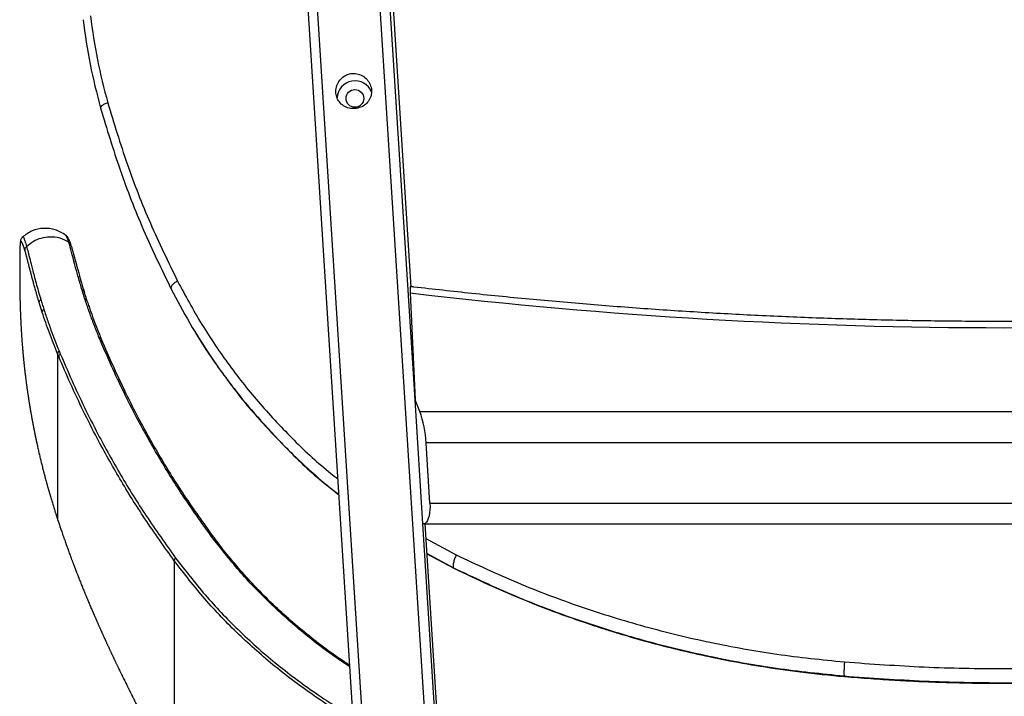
# Paper-space layout '_Bottom' of a CAD drawing. Header units: millimetres. Extents: x -275 to 275, y -308 to 307.
# Tile 2 of 5: x -275 to 0, y -132 to 57. Entities that reach past the tile are written whole.
import ezdxf

# ---------------------------------------------------------------- set-up
doc = ezdxf.new("R2010")
doc.units = ezdxf.units.MM

psp = doc.layouts.new('_Bottom')

# ---------------------------------------------------------------- linework, layer by layer
at = {"color": 7, "linetype": 'Continuous', "lineweight": 25}
for p, q in [((-185.47, 228.93), (-154.61, -256.7)), ((-164.88, -49.14), (-182.63, 230.08)), ((-205.58, 228.55), (-174.49, -260.56)), ((-171.9, -258.83), (-202.83, 227.77)), ((-181.43, 224.23), (-166.06, -17.64)), ((-274.67, -3.7), (-274.65, -3.68)), ((-262.59, -3.17), (-262.67, -3.18)), ((-166.21, -19.26), (-164.88, -49.16)), ((-252.86, -32.71), (-253.23, -31.82)), ((-264.49, -35.44), (-264.13, -36.29)), ((-264.88, -36.32), (-264.88, -82.66)), ((-264.53, -37.17), (-264.88, -36.32)), ((-162.68, -83.87), (-164.88, -49.16)), ((-163.54, -52.45), (-164.88, -49.16)), ((-209, -53.96), (-208.5, -54.56)), ((-163.54, -52.45), (163.54, -52.45)), ((-160.72, -78.06), (-161.79, -61.17)), ((161.79, -61.17), (-161.79, -61.17)), ((-160.72, -78.06), (160.72, -78.06)), ((-151.63, -257.71), (-162.68, -83.87)), ((-162.45, -83.92), (162.45, -83.92)), ((-162.15, -83.92), (-151.23, -255.84)), ((-161.9, -87.95), (-153.34, -92.6)), ((-161.63, -92.11), (-154.08, -96.22)), ((-161.62, -92.26), (-153.86, -96.39)), ((-232.23, -94.25), (-232.23, -154.16)), ((-154.08, -96.22), (-153.84, -96.35)), ((-44.81, -126.47), (-44.73, -126.6))]:
    psp.add_line(p, q, dxfattribs=at)
at = {"color": 7, "linetype": 'Continuous', "lineweight": 25, "flags": 128}
for points in [[(-252.21, -33.25), (-252.23, -33.15), (-252.24, -33.13)], [(-160.72, -78.06), (-160.69, -78.99), (-160.72, -79.92), (-160.82, -80.81), (-160.97, -81.64), (-161.17, -82.37), (-161.42, -82.98), (-161.71, -83.45), (-162.02, -83.76), (-162.34, -83.91), (-162.68, -83.87)]]:
    psp.add_lwpolyline(points, dxfattribs=at)
at = {"color": 7, "linetype": 'Continuous', "lineweight": 25}
psp.add_circle((-181.71, 35.19), 2.48, dxfattribs=at)
for centre, radius, start, end in [((-181.67, 35.1), 5.01, 22.0131, 177.4708), ((0, 1396), 1424.99, 263.30168, 276.69832), ((-261.54, -21.46), 7.58, 197.8275, 197.8553), ((-253.33, -32.62), 0.809, 27.0005, 82.6858), ((-252.95, -33.5), 0.802, 27.4534, 83.1595), ((-263.85, -36.26), 1.03, 127.7155, 183.5723), ((-263.5, -37.1), 1.03, 127.6849, 183.4713), ((-190.57, -62.43), 28.81, 2.4921, 20.2527), ((-221.75, -87.83), 0.54, 49.0838, 106.483), ((-231.12, -94.28), 1.12, 132.0372, 178.5745)]:
    psp.add_arc(centre, radius, start, end, dxfattribs=at)
for points, knots in [([(-255.7, 58.28), (-255.13, 54.18), (-254, 45.97), (-251.91, 37.97), (-250.86, 33.97)], [0, 0, 0, 0, 0.499949, 1, 1, 1, 1]), ([(-257.77, 57.22), (-257.2, 53.04), (-256.05, 44.68), (-253.93, 36.53), (-252.87, 32.46)], [0, 0, 0, 0, 0.49997, 1, 1, 1, 1]), ([(-181.31, 32.38), (-180.77, 32.52), (-179.7, 32.78), (-178.36, 33.75), (-177.4, 35.08), (-176.96, 36.68), (-177.1, 38.33), (-177.75, 39.84), (-178.85, 41.11), (-180.34, 41.97), (-182.03, 42.28), (-183.67, 42), (-185.11, 41.2), (-186.26, 39.96), (-186.96, 38.39), (-187.11, 36.7), (-186.72, 35.14), (-185.86, 33.82), (-184.58, 32.84), (-182.98, 32.28), (-181.86, 32.35), (-181.31, 32.38)], [0, 0, 0, 0, 0.052198, 0.10432, 0.1583, 0.212958, 0.264888, 0.315041, 0.367032, 0.421637, 0.475697, 0.527045, 0.577643, 0.630299, 0.685087, 0.738662, 0.789296, 0.839973, 0.893433, 0.948266, 1, 1, 1, 1]), ([(-250.87, 33.98), (-251.04, 33.92), (-251.41, 33.8), (-251.9, 33.57), (-252.31, 33.32), (-252.73, 32.95), (-252.93, 32.65), (-252.84, 32.49), (-252.83, 32.46)], [0, 0, 0, 0, 0.101119, 0.218413, 0.359241, 0.525738, 0.915104, 1, 1, 1, 1]), ([(-250.86, 33.97), (-249.12, 28.25), (-245.66, 16.84), (-239.13, 0.16), (-233.94, -10.55), (-231.34, -15.94)], [0, 0, 0, 0, 0.333867, 0.66547, 1, 1, 1, 1]), ([(-252.86, 32.45), (-251.12, 26.68), (-247.62, 15.12), (-241.05, -1.75), (-235.81, -12.59), (-233.2, -18.02)], [0, 0, 0, 0, 0.33332, 0.666708, 1, 1, 1, 1]), ([(-262.63, -3.08), (-263.58, -2.51), (-265.47, -1.37), (-268.8, -1.02), (-272.08, -1.68), (-273.86, -2.98), (-274.74, -3.63)], [0, 0, 0, 0, 0.24979, 0.500724, 0.750853, 1, 1, 1, 1]), ([(-275.34, -5.24), (-275.34, -5.24), (-275.34, -5.28), (-275.35, -5.35), (-275.36, -5.46), (-275.37, -5.55), (-275.38, -5.68), (-275.39, -5.81), (-275.4, -5.95), (-275.41, -6.11), (-275.42, -6.24), (-275.43, -6.37), (-275.43, -6.51), (-275.44, -6.66), (-275.44, -6.81), (-275.45, -6.93), (-275.45, -7.09), (-275.45, -7.26), (-275.46, -7.44), (-275.46, -7.62), (-275.47, -7.8), (-275.47, -8.04), (-275.47, -8.29), (-275.48, -8.55), (-275.48, -8.82), (-275.48, -9.04), (-275.48, -9.27), (-275.49, -9.5), (-275.49, -9.74), (-275.49, -9.98), (-275.49, -10.23), (-275.49, -10.49), (-275.49, -10.75), (-275.49, -10.95), (-275.49, -11.22), (-275.5, -11.5), (-275.5, -11.78), (-275.5, -11.99), (-275.5, -12.21), (-275.5, -12.51), (-275.5, -12.82), (-275.5, -13.1), (-275.5, -13.3), (-275.5, -13.59), (-275.5, -13.94), (-275.5, -14.41), (-275.5, -14.92), (-275.49, -15.47), (-275.49, -15.96), (-275.49, -16.36), (-275.48, -16.91), (-275.48, -17.52), (-275.47, -18.18), (-275.46, -18.57), (-275.46, -18.97), (-275.45, -19.61), (-275.44, -20.26), (-275.43, -20.71)], [0, 0, 0, 0, 0.002606, 0.02994, 0.043606, 0.070939, 0.084605, 0.111936, 0.139267, 0.152932, 0.180261, 0.193926, 0.20759, 0.234918, 0.248582, 0.262245, 0.275909, 0.303235, 0.316898, 0.330561, 0.357886, 0.371549, 0.398874, 0.426198, 0.43986, 0.467183, 0.480845, 0.494506, 0.521829, 0.53549, 0.549151, 0.576473, 0.590134, 0.603795, 0.617456, 0.644777, 0.658438, 0.672099, 0.685759, 0.69942, 0.726741, 0.740402, 0.747232, 0.760893, 0.788216, 0.801877, 0.829205, 0.856539, 0.870204, 0.883871, 0.89754, 0.924903, 0.938581, 0.952262, 0.955682, 0.969368, 1, 1, 1, 1]), ([(-274.01, -7.45), (-274.02, -7.42), (-274.06, -7.28), (-274.11, -7.1), (-274.17, -6.92), (-274.23, -6.75), (-274.29, -6.55), (-274.36, -6.38), (-274.4, -6.24), (-274.44, -6.15), (-274.49, -6.03), (-274.53, -5.91), (-274.58, -5.77), (-274.63, -5.66), (-274.67, -5.54), (-274.71, -5.44), (-274.76, -5.34), (-274.8, -5.24), (-274.84, -5.15), (-274.88, -5.07), (-274.92, -5), (-274.96, -4.94), (-274.98, -4.9), (-275.01, -4.86), (-275.04, -4.83), (-275.06, -4.81), (-275.08, -4.79), (-275.1, -4.78), (-275.12, -4.77), (-275.14, -4.77), (-275.16, -4.77), (-275.18, -4.78), (-275.2, -4.8), (-275.22, -4.82), (-275.24, -4.85), (-275.26, -4.9), (-275.28, -4.96), (-275.3, -5.02), (-275.31, -5.08), (-275.32, -5.15), (-275.33, -5.21), (-275.34, -5.24)], [0, 0, 0, 0, 0.008888, 0.044442, 0.062214, 0.079985, 0.115525, 0.151061, 0.168827, 0.186593, 0.204358, 0.239888, 0.257652, 0.293179, 0.310942, 0.346467, 0.364229, 0.399751, 0.435271, 0.45303, 0.488548, 0.524064, 0.541821, 0.559578, 0.59509, 0.612846, 0.630601, 0.648356, 0.683866, 0.701619, 0.719373, 0.754879, 0.772632, 0.808136, 0.825887, 0.861389, 0.89689, 0.914639, 0.950138, 0.967887, 1, 1, 1, 1]), ([(-274.72, -3.63), (-274.74, -3.64), (-274.92, -3.77), (-275.04, -4.03), (-275.2, -4.35), (-275.27, -4.65), (-275.3, -4.85), (-275.32, -4.96)], [0, 0, 0, 0, 0.022431, 0.189769, 0.395584, 0.68567, 1, 1, 1, 1]), ([(-274.65, -3.68), (-274.63, -3.64), (-274.56, -3.51), (-274.36, -3.87), (-274.07, -4.53), (-273.73, -5.67), (-273.56, -6.24)], [0, 0, 0, 0, 0.158999, 0.439548, 0.720152, 1, 1, 1, 1]), ([(-273.56, -6.24), (-272.95, -5.73), (-271.73, -4.7), (-269.48, -3.79), (-266.95, -3.41), (-264.23, -3.7), (-262.57, -4.58), (-261.75, -5.01)], [0, 0, 0, 0, 0.186296, 0.372087, 0.560061, 0.780013, 1, 1, 1, 1]), ([(-261.75, -5.01), (-261.75, -5.01), (-261.84, -4.71), (-262, -4.24), (-262.26, -3.65), (-262.48, -3.11), (-262.56, -3.16), (-262.59, -3.17)], [0, 0, 0, 0, 0.000003, 0.210379, 0.420927, 0.844391, 1, 1, 1, 1]), ([(-261.15, -5.79), (-261.21, -5.61), (-261.37, -5.13), (-261.6, -4.6), (-261.81, -4.12), (-262.1, -3.64), (-262.31, -3.26), (-262.54, -3.11), (-262.54, -3.11)], [0, 0, 0, 0, 0.116601, 0.319907, 0.52895, 0.826002, 0.99987, 1, 1, 1, 1]), ([(-258.02, -18.5), (-258.21, -17.88), (-258.76, -16.03), (-259.56, -13.18), (-260.46, -9.84), (-261.21, -6.94), (-261.59, -5.52), (-261.75, -5.01), (-261.75, -5.01)], [0, 0, 0, 0, 0.093047, 0.280682, 0.468247, 0.734098, 0.999998, 1, 1, 1, 1]), ([(-261.09, -6.07), (-261.11, -5.97), (-261.15, -5.75), (-261.29, -5.46), (-261.49, -5.21), (-261.66, -5.08), (-261.75, -5.01)], [0, 0, 0, 0, 0.25, 0.5, 0.75, 1, 1, 1, 1]), ([(-274.01, -7.45), (-274.01, -7.34), (-274.02, -7.12), (-273.94, -6.79), (-273.79, -6.49), (-273.64, -6.33), (-273.56, -6.24)], [0, 0, 0, 0, 0.25, 0.5, 0.75, 1, 1, 1, 1]), ([(-270.03, -21.98), (-270.05, -21.92), (-270.14, -21.63), (-270.26, -21.22), (-270.43, -20.65), (-270.59, -20.08), (-270.76, -19.52), (-270.88, -19.08), (-271.01, -18.64), (-271.16, -18.1), (-271.34, -17.46), (-271.51, -16.85), (-271.68, -16.24), (-271.84, -15.66), (-271.99, -15.09), (-272.12, -14.62), (-272.21, -14.26), (-272.28, -13.99), (-272.35, -13.73), (-272.45, -13.38), (-272.56, -12.96), (-272.68, -12.47), (-272.81, -11.99), (-272.91, -11.61), (-273, -11.25), (-273.08, -10.96), (-273.15, -10.68), (-273.22, -10.41), (-273.29, -10.15), (-273.35, -9.9), (-273.4, -9.71), (-273.46, -9.47), (-273.52, -9.23), (-273.58, -9.01), (-273.64, -8.79), (-273.71, -8.53), (-273.79, -8.23), (-273.86, -7.96), (-273.94, -7.69), (-273.98, -7.53), (-274.01, -7.45)], [0, 0, 0, 0, 0.0084419, 0.04199, 0.0587634, 0.0923091, 0.1258525, 0.1426226, 0.1593917, 0.1929281, 0.2264599, 0.259987, 0.2935091, 0.3270263, 0.3605388, 0.3940466, 0.4107981, 0.4275484, 0.4442974, 0.4610453, 0.4945385, 0.5280267, 0.5615097, 0.5949876, 0.6117239, 0.645194, 0.6619264, 0.6786575, 0.7121173, 0.7288448, 0.745571, 0.762296, 0.7957437, 0.8124651, 0.8291854, 0.8626235, 0.8960567, 0.9294849, 0.9629082, 1, 1, 1, 1]), ([(-273.56, -6.24), (-273.43, -6.72), (-273.18, -7.68), (-272.63, -9.88), (-271.91, -12.74), (-271.11, -15.76), (-270.3, -18.7), (-269.84, -20.26), (-269.61, -21.05)], [0, 0, 0, 0, 0.185461, 0.371529, 0.557001, 0.776546, 0.888085, 1, 1, 1, 1]), ([(-261.09, -6.07), (-261.09, -6.07), (-261.09, -6.08), (-261.08, -6.1), (-261.05, -6.2), (-260.99, -6.39), (-260.91, -6.66), (-260.84, -6.9), (-260.78, -7.11), (-260.73, -7.27), (-260.69, -7.44), (-260.62, -7.68), (-260.54, -7.99), (-260.45, -8.31), (-260.37, -8.59), (-260.31, -8.8), (-260.25, -9.02), (-260.19, -9.25), (-260.11, -9.56), (-260, -9.96), (-259.89, -10.38), (-259.77, -10.81), (-259.65, -11.26), (-259.49, -11.82), (-259.36, -12.31), (-259.17, -13.01), (-258.81, -14.29), (-258.2, -16.44), (-257.65, -18.28), (-257.37, -19.19)], [0, 0, 0, 0, 0.000626, 0.003129, 0.013143, 0.053197, 0.093244, 0.133285, 0.153301, 0.173316, 0.193329, 0.213341, 0.25336, 0.293372, 0.313373, 0.333373, 0.353372, 0.373368, 0.393362, 0.433347, 0.473325, 0.49331, 0.533276, 0.573235, 0.613186, 0.633158, 0.71305, 0.856458, 1, 1, 1, 1]), ([(-231.34, -15.93), (-231.5, -16.02), (-231.85, -16.22), (-232.3, -16.54), (-232.68, -16.88), (-233.09, -17.37), (-233.29, -17.89), (-233.13, -18.16), (-233.04, -18.3)], [0, 0, 0, 0, 0.076683, 0.16564, 0.272452, 0.39874, 0.694089, 1, 1, 1, 1]), ([(-231.34, -15.94), (-229.14, -20.02), (-224.76, -28.15), (-216.96, -39.62), (-208.36, -50.48), (-198.8, -60.55), (-191.48, -67.48), (-187.15, -70.78), (-186.52, -71.26)], [0, 0, 0, 0, 0.193847, 0.386511, 0.579921, 0.773333, 0.966847, 1, 1, 1, 1]), ([(-258.02, -18.5), (-258.02, -18.5), (-258.02, -18.5), (-258.02, -18.5), (-258.02, -18.5), (-258.02, -18.5), (-258.02, -18.5)], [0, 0, 0, 0, 0.308453, 0.496343, 0.593653, 1, 1, 1, 1]), ([(-257.24, -21), (-257.37, -20.58), (-257.64, -19.74), (-257.9, -18.91), (-258.02, -18.5)], [0, 0, 0, 0, 0.499945, 1, 1, 1, 1]), ([(-257.37, -19.19), (-257.39, -19.12), (-257.42, -18.96), (-257.57, -18.77), (-257.76, -18.6), (-257.94, -18.53), (-258.02, -18.5)], [0, 0, 0, 0, 0.249402, 0.499603, 0.748837, 1, 1, 1, 1]), ([(-257.37, -19.19), (-257.39, -19.12), (-257.42, -18.96), (-257.57, -18.77), (-257.76, -18.6), (-257.94, -18.53), (-258.02, -18.5)], [0, 0, 0, 0, 0.2494025, 0.4996028, 0.7488373, 1, 1, 1, 1]), ([(-256.61, -21.55), (-256.66, -21.38), (-256.94, -20.55), (-257.19, -19.73), (-257.39, -19.09)], [0, 0, 0, 0, 0.208662, 1, 1, 1, 1]), ([(-233.2, -18.02), (-231.47, -21.28), (-228.03, -27.8), (-222.09, -37.13), (-215.81, -45.92), (-211.21, -51.35), (-209, -53.96)], [0, 0, 0, 0, 0.254497, 0.508754, 0.763563, 1, 1, 1, 1]), ([(-166.24, -17.52), (-166.25, -17.56), (-166.27, -17.65), (-166.25, -18.45), (-166.22, -19.11), (-166.21, -19.26)], [0, 0, 0, 0, 0.395802, 0.854668, 1, 1, 1, 1]), ([(166.23, -17.48), (163.97, -17.74), (156.02, -18.68), (142.35, -20.13), (125.21, -21.76), (108.07, -23.17), (90.93, -24.38), (73.78, -25.37), (56.63, -26.16), (39.49, -26.74), (22.34, -27.12), (5.19, -27.28), (-11.96, -27.24), (-29.11, -27), (-46.25, -26.54), (-63.39, -25.88), (-80.52, -25.01), (-97.65, -23.93), (-114.77, -22.64), (-131.89, -21.15), (-148.7, -19.47), (-160.14, -18.2), (-165.88, -17.52), (-166.23, -17.48)], [0, 0, 0, 0, 0.020594, 0.07252, 0.124314, 0.175992, 0.227569, 0.27906, 0.330481, 0.381848, 0.433177, 0.484482, 0.53578, 0.587085, 0.638409, 0.689767, 0.741176, 0.792649, 0.844205, 0.895856, 0.94762, 0.996818, 1, 1, 1, 1]), ([(-275.43, -20.71), (-275.43, -20.73), (-275.42, -20.8), (-275.42, -20.96), (-275.41, -21.28), (-275.4, -21.74), (-275.39, -22.21), (-275.38, -22.6), (-275.37, -22.89), (-275.36, -23.19), (-275.35, -23.48), (-275.34, -23.78), (-275.33, -24.08), (-275.32, -24.39), (-275.31, -24.69), (-275.3, -25), (-275.29, -25.31), (-275.27, -25.62), (-275.26, -25.93), (-275.25, -26.25), (-275.23, -26.56), (-275.22, -26.88), (-275.2, -27.19), (-275.19, -27.51), (-275.17, -27.83), (-275.15, -28.15), (-275.14, -28.47), (-275.12, -28.79), (-275.1, -29.11), (-275.08, -29.43), (-275.06, -29.86), (-275.03, -30.29), (-275, -30.72), (-274.98, -31.05), (-274.96, -31.37), (-274.94, -31.7), (-274.92, -32.02), (-274.89, -32.35), (-274.87, -32.67), (-274.85, -32.94), (-274.83, -33.22), (-274.81, -33.49), (-274.79, -33.76), (-274.76, -34.03), (-274.75, -34.25), (-274.72, -34.52), (-274.7, -34.79), (-274.68, -35.06), (-274.66, -35.28), (-274.65, -35.44), (-274.63, -35.66), (-274.61, -35.83), (-274.6, -35.98), (-274.59, -36.12), (-274.57, -36.31), (-274.55, -36.53), (-274.53, -36.74), (-274.51, -36.96), (-274.49, -37.18), (-274.47, -37.34), (-274.45, -37.56), (-274.43, -37.78), (-274.41, -38), (-274.39, -38.21), (-274.36, -38.43), (-274.34, -38.65), (-274.32, -38.87), (-274.3, -39.08), (-274.27, -39.35), (-274.24, -39.57), (-274.22, -39.84), (-274.19, -40.12), (-274.15, -40.44), (-274.12, -40.71), (-274.09, -40.98), (-274.06, -41.26), (-274.02, -41.58), (-273.99, -41.85), (-273.95, -42.12), (-273.92, -42.4), (-273.88, -42.72), (-273.84, -43.05), (-273.79, -43.48), (-273.73, -43.91), (-273.67, -44.35), (-273.63, -44.67), (-273.59, -45), (-273.53, -45.43), (-273.47, -45.86), (-273.41, -46.29), (-273.36, -46.62), (-273.31, -46.94), (-273.27, -47.26), (-273.22, -47.59), (-273.15, -48.02), (-273.09, -48.45), (-273.02, -48.88), (-272.97, -49.2), (-272.92, -49.53), (-272.87, -49.85), (-272.82, -50.17), (-272.77, -50.5), (-272.71, -50.82), (-272.67, -51.09), (-272.62, -51.36), (-272.59, -51.57), (-272.54, -51.84), (-272.51, -52.06), (-272.46, -52.32), (-272.42, -52.54), (-272.38, -52.81), (-272.34, -53.02), (-272.3, -53.24), (-272.26, -53.45), (-272.22, -53.67), (-272.18, -53.93), (-272.13, -54.2), (-272.08, -54.47), (-272.03, -54.74), (-271.98, -55.01), (-271.92, -55.33), (-271.86, -55.65), (-271.81, -55.92), (-271.76, -56.19), (-271.71, -56.45), (-271.66, -56.72), (-271.61, -56.94), (-271.57, -57.15), (-271.53, -57.36), (-271.49, -57.58), (-271.46, -57.74), (-271.41, -57.95), (-271.37, -58.16), (-271.33, -58.38), (-271.29, -58.54), (-271.26, -58.7), (-271.23, -58.86), (-271.19, -59.07), (-271.14, -59.29), (-271.1, -59.5), (-271.06, -59.66), (-271.03, -59.82), (-271, -59.98), (-270.96, -60.14), (-270.93, -60.3), (-270.88, -60.51), (-270.84, -60.73), (-270.79, -60.94), (-270.75, -61.15), (-270.67, -61.53), (-270.55, -62.06), (-270.41, -62.7), (-270.29, -63.23), (-270.17, -63.76), (-270.04, -64.29), (-269.89, -64.93), (-269.79, -65.37), (-269.73, -65.6), (-269.73, -65.62), (-269.73, -65.63), (-269.72, -65.67), (-269.68, -65.81), (-269.6, -66.15), (-269.47, -66.68), (-269.32, -67.32), (-269.18, -67.85), (-269.05, -68.37), (-268.92, -68.9), (-268.78, -69.43), (-268.64, -69.96), (-268.53, -70.38), (-268.42, -70.8), (-268.31, -71.22), (-268.19, -71.64), (-268.08, -72.06), (-267.96, -72.49), (-267.85, -72.91), (-267.73, -73.33), (-267.64, -73.64), (-267.55, -73.96), (-267.48, -74.22), (-267.41, -74.48), (-267.33, -74.74), (-267.24, -75.06), (-267.15, -75.37), (-267.06, -75.68), (-266.98, -75.95), (-266.9, -76.21), (-266.83, -76.47), (-266.73, -76.78), (-266.61, -77.2), (-266.45, -77.72), (-266.29, -78.24), (-266.13, -78.76), (-266, -79.18), (-265.84, -79.7), (-265.71, -80.12), (-265.58, -80.53), (-265.48, -80.84), (-265.38, -81.16), (-265.28, -81.47), (-265.17, -81.78), (-265.07, -82.09), (-264.98, -82.38), (-264.91, -82.58), (-264.88, -82.66)], [0, 0, 0, 0, 0.001308, 0.003863, 0.008973, 0.019199, 0.029427, 0.034542, 0.039657, 0.044773, 0.04989, 0.055007, 0.060125, 0.065244, 0.070363, 0.075482, 0.080603, 0.085723, 0.090845, 0.095966, 0.101088, 0.106211, 0.111334, 0.116458, 0.121581, 0.126706, 0.13183, 0.136955, 0.142081, 0.147206, 0.152332, 0.162585, 0.167712, 0.172839, 0.177966, 0.183094, 0.188221, 0.193349, 0.198478, 0.203606, 0.20617, 0.211299, 0.216428, 0.218992, 0.224121, 0.226686, 0.231815, 0.236945, 0.23951, 0.242074, 0.244639, 0.249769, 0.25009, 0.251372, 0.256502, 0.259067, 0.261632, 0.266762, 0.269328, 0.271893, 0.274458, 0.279588, 0.282154, 0.284719, 0.28985, 0.292415, 0.294981, 0.300111, 0.302677, 0.307808, 0.310374, 0.315505, 0.320636, 0.325767, 0.328333, 0.333465, 0.338596, 0.343728, 0.346294, 0.351425, 0.356557, 0.361689, 0.366821, 0.377085, 0.382217, 0.38735, 0.392482, 0.397614, 0.407879, 0.413011, 0.418144, 0.423276, 0.428409, 0.433541, 0.438674, 0.448939, 0.454071, 0.459204, 0.464336, 0.469469, 0.474602, 0.479734, 0.484867, 0.49, 0.492566, 0.497698, 0.500265, 0.505397, 0.507964, 0.513096, 0.515663, 0.520795, 0.523362, 0.525928, 0.531061, 0.533627, 0.538759, 0.543892, 0.546458, 0.551591, 0.556724, 0.561856, 0.566989, 0.569555, 0.574688, 0.579821, 0.582387, 0.584953, 0.590086, 0.592652, 0.595218, 0.597785, 0.602917, 0.605484, 0.60805, 0.610616, 0.613183, 0.615749, 0.620882, 0.623448, 0.626014, 0.628581, 0.631147, 0.633713, 0.63628, 0.638846, 0.643979, 0.646545, 0.649111, 0.654244, 0.664509, 0.674775, 0.68504, 0.690173, 0.700438, 0.710704, 0.720969, 0.721611, 0.721931, 0.722012, 0.722332, 0.723616, 0.728748, 0.739014, 0.749279, 0.759545, 0.764677, 0.774943, 0.785208, 0.790341, 0.800606, 0.805739, 0.810872, 0.821137, 0.82627, 0.831403, 0.841668, 0.846801, 0.851934, 0.857067, 0.862199, 0.864766, 0.869898, 0.875031, 0.880164, 0.885297, 0.89043, 0.892996, 0.898129, 0.903261, 0.908394, 0.91866, 0.928925, 0.934058, 0.944324, 0.949457, 0.959722, 0.964855, 0.969988, 0.975121, 0.980253, 0.985386, 0.990519, 0.995652, 1, 1, 1, 1]), ([(-270.03, -21.98), (-270.04, -21.9), (-270.04, -21.74), (-269.96, -21.5), (-269.82, -21.26), (-269.68, -21.12), (-269.61, -21.05)], [0, 0, 0, 0, 0.249404, 0.499602, 0.748898, 1, 1, 1, 1]), ([(-270.03, -21.98), (-270.04, -21.9), (-270.04, -21.74), (-269.96, -21.5), (-269.82, -21.26), (-269.68, -21.12), (-269.61, -21.05)], [0, 0, 0, 0, 0.249404, 0.499602, 0.748899, 1, 1, 1, 1]), ([(-269.18, -24.69), (-269.18, -24.69), (-269.18, -24.68), (-269.18, -24.67), (-269.19, -24.66), (-269.19, -24.65), (-269.2, -24.63), (-269.2, -24.62), (-269.21, -24.61), (-269.21, -24.6), (-269.21, -24.58), (-269.22, -24.57), (-269.22, -24.55), (-269.23, -24.54), (-269.23, -24.53), (-269.24, -24.52), (-269.24, -24.5), (-269.24, -24.49), (-269.25, -24.47), (-269.26, -24.44), (-269.27, -24.41), (-269.28, -24.37), (-269.29, -24.34), (-269.31, -24.3), (-269.32, -24.25), (-269.34, -24.21), (-269.35, -24.17), (-269.36, -24.14), (-269.37, -24.11), (-269.38, -24.06), (-269.4, -24.02), (-269.41, -23.97), (-269.42, -23.94), (-269.43, -23.91), (-269.44, -23.87), (-269.46, -23.83), (-269.47, -23.79), (-269.48, -23.74), (-269.49, -23.71), (-269.5, -23.68), (-269.52, -23.64), (-269.53, -23.6), (-269.54, -23.55), (-269.56, -23.51), (-269.57, -23.48), (-269.58, -23.44), (-269.59, -23.4), (-269.61, -23.36), (-269.62, -23.31), (-269.63, -23.28), (-269.64, -23.24), (-269.65, -23.21), (-269.66, -23.17), (-269.68, -23.12), (-269.69, -23.08), (-269.7, -23.05), (-269.71, -23.01), (-269.72, -22.98), (-269.74, -22.94), (-269.75, -22.89), (-269.76, -22.85), (-269.77, -22.81), (-269.78, -22.78), (-269.8, -22.75), (-269.81, -22.7), (-269.82, -22.66), (-269.84, -22.62), (-269.85, -22.58), (-269.86, -22.55), (-269.87, -22.51), (-269.88, -22.46), (-269.9, -22.42), (-269.91, -22.39), (-269.92, -22.35), (-269.93, -22.32), (-269.94, -22.28), (-269.95, -22.23), (-269.97, -22.19), (-269.98, -22.15), (-269.99, -22.12), (-270, -22.09), (-270.01, -22.04), (-270.02, -22), (-270.03, -21.98)], [0, 0, 0, 0, 0.000244, 0.006343, 0.012443, 0.015493, 0.021593, 0.024642, 0.030742, 0.033792, 0.039892, 0.045991, 0.049041, 0.055141, 0.058191, 0.06429, 0.07039, 0.07344, 0.07954, 0.091739, 0.103938, 0.116138, 0.128337, 0.140536, 0.164935, 0.177134, 0.189333, 0.201532, 0.213731, 0.225931, 0.250329, 0.262528, 0.274727, 0.286926, 0.299125, 0.311324, 0.335722, 0.347921, 0.36012, 0.372319, 0.384518, 0.396717, 0.421115, 0.433314, 0.445513, 0.457712, 0.469911, 0.494308, 0.506507, 0.518706, 0.530905, 0.543104, 0.555302, 0.5797, 0.591898, 0.604097, 0.616296, 0.628494, 0.640693, 0.66509, 0.677289, 0.689487, 0.701686, 0.713885, 0.726083, 0.75048, 0.762678, 0.774877, 0.787075, 0.799274, 0.82367, 0.835869, 0.848067, 0.860265, 0.872464, 0.884662, 0.909059, 0.921257, 0.933455, 0.945653, 0.957851, 0.97005, 1, 1, 1, 1]), ([(-269.61, -21.05), (-269.47, -21.51), (-269.19, -22.41), (-268.9, -23.32), (-268.76, -23.78)], [0, 0, 0, 0, 0.49996, 1, 1, 1, 1]), ([(-269.61, -21.05), (-269.61, -21.05), (-269.61, -21.05), (-269.61, -21.05), (-269.61, -21.05), (-269.61, -21.05), (-269.61, -21.05), (-269.61, -21.05)], [0, 0, 0, 0, 0.416207, 0.514176, 0.579798, 0.689633, 1, 1, 1, 1]), ([(-257.24, -21), (-257.24, -21), (-257.24, -21), (-257.24, -21), (-257.24, -21), (-257.24, -21), (-257.24, -21), (-257.24, -21), (-257.24, -21), (-257.24, -21)], [0, 0, 0, 0, 0.273531, 0.410032, 0.469696, 0.490915, 0.503384, 0.573825, 1, 1, 1, 1]), ([(-253.23, -31.82), (-253.69, -30.69), (-254.61, -28.44), (-255.63, -25.67), (-256.26, -23.89), (-256.69, -22.66), (-256.97, -21.83), (-257.19, -21.15), (-257.24, -21)], [0, 0, 0, 0, 0.3067763, 0.6135394, 0.7669044, 0.8052448, 0.9586102, 1, 1, 1, 1]), ([(-256.58, -21.67), (-256.6, -21.59), (-256.64, -21.44), (-256.78, -21.25), (-256.98, -21.1), (-257.15, -21.03), (-257.24, -21)], [0, 0, 0, 0, 0.249403, 0.499602, 0.748861, 1, 1, 1, 1]), ([(-256.58, -21.67), (-256.6, -21.59), (-256.64, -21.44), (-256.78, -21.25), (-256.98, -21.1), (-257.15, -21.03), (-257.24, -21)], [0, 0, 0, 0, 0.249403, 0.499602, 0.748861, 1, 1, 1, 1]), ([(-256.58, -21.67), (-256.42, -22.14), (-255.63, -24.51), (-254.34, -28.06), (-253.06, -31.2), (-252.58, -32.38)], [0, 0, 0, 0, 0.135483, 0.677346, 1, 1, 1, 1]), ([(-269.18, -24.69), (-269.18, -24.62), (-269.19, -24.46), (-269.11, -24.22), (-268.97, -23.99), (-268.83, -23.85), (-268.75, -23.78)], [0, 0, 0, 0, 0.249405, 0.499602, 0.748918, 1, 1, 1, 1]), ([(-269.18, -24.69), (-269.18, -24.61), (-269.19, -24.46), (-269.11, -24.22), (-268.97, -23.99), (-268.83, -23.85), (-268.76, -23.78)], [0, 0, 0, 0, 0.249405, 0.499602, 0.748919, 1, 1, 1, 1]), ([(-264.88, -36.32), (-265.68, -34.35), (-267.26, -30.42), (-268.54, -26.6), (-269.18, -24.69)], [0, 0, 0, 0, 0.499342, 1, 1, 1, 1]), ([(-268.75, -23.78), (-268.58, -24.33), (-268.31, -25.16), (-267.65, -27.11), (-266.82, -29.46), (-265.67, -32.52), (-264.88, -34.46), (-264.49, -35.44)], [0, 0, 0, 0, 0.145061, 0.21759, 0.507736, 0.753789, 1, 1, 1, 1]), ([(-226.81, -29.46), (-226.6, -29.83), (-224.12, -34.3), (-218.4, -42.29), (-212.31, -50.46), (-208.53, -54.46), (-207.98, -55.04)], [0, 0, 0, 0, 0.039954, 0.48196, 0.924295, 1, 1, 1, 1]), ([(-221.91, -87.31), (-224.67, -83.44), (-229.92, -76.1), (-236.77, -65.05), (-242.15, -55.45), (-246.44, -46.97), (-249.85, -39.72), (-251.86, -35.04), (-252.86, -32.71)], [0, 0, 0, 0, 0.217199, 0.411545, 0.605892, 0.737269, 0.8687, 1, 1, 1, 1]), ([(-252.24, -33.13), (-252.33, -32.93), (-252.45, -32.63), (-252.57, -32.34), (-252.61, -32.26)], [0, 0, 0, 0, 0.700048, 1, 1, 1, 1]), ([(-252.21, -33.25), (-251.22, -35.54), (-249.25, -40.12), (-245.9, -47.21), (-241.65, -55.62), (-236.26, -65.24), (-229.36, -76.34), (-224.1, -83.69), (-221.34, -87.55)], [0, 0, 0, 0, 0.129291, 0.258707, 0.38807, 0.58528, 0.782488, 1, 1, 1, 1]), ([(-232.23, -94.25), (-235.03, -90.34), (-240.43, -82.78), (-247.56, -71.3), (-253.23, -61.19), (-257.75, -52.25), (-261.36, -44.6), (-263.47, -39.64), (-264.53, -37.17)], [0, 0, 0, 0, 0.21063, 0.406621, 0.602615, 0.735081, 0.867601, 1, 1, 1, 1]), ([(-264.13, -36.29), (-263.09, -38.73), (-261.02, -43.62), (-257.48, -51.17), (-252.98, -60.1), (-247.29, -70.31), (-240.1, -81.91), (-234.66, -89.53), (-231.86, -93.45)], [0, 0, 0, 0, 0.130492, 0.2611, 0.391653, 0.590625, 0.789595, 1, 1, 1, 1]), ([(-208.5, -54.56), (-207.82, -55.33), (-206.43, -56.88), (-204.22, -59.21), (-201.7, -61.84), (-198.46, -65.06), (-194.51, -68.76), (-190.34, -72.45), (-187.52, -74.72), (-186.23, -75.75)], [0, 0, 0, 0, 0.098782, 0.19942, 0.308278, 0.455748, 0.646387, 0.838192, 1, 1, 1, 1]), ([(-207.98, -55.04), (-205.36, -57.91), (-199.58, -64.26), (-192.23, -71.08), (-187.36, -74.79), (-186.24, -75.64)], [0, 0, 0, 0, 0.389263, 0.859413, 1, 1, 1, 1]), ([(-264.88, -82.66), (-264.67, -83.32), (-264.13, -84.94), (-263.57, -86.56), (-263.23, -87.53)], [0, 0, 0, 0, 0.4027582, 1, 1, 1, 1]), ([(-263.23, -87.53), (-263.19, -87.65), (-263.11, -87.88), (-262.96, -88.3), (-262.82, -88.69), (-262.68, -89.09), (-262.54, -89.49), (-262.4, -89.88), (-262.26, -90.28), (-262.12, -90.67), (-261.98, -91.07), (-261.83, -91.46), (-261.69, -91.86), (-261.54, -92.25), (-261.4, -92.64), (-261.29, -92.94), (-261.14, -93.33), (-261, -93.73), (-260.85, -94.12), (-260.74, -94.41), (-260.63, -94.71), (-260.52, -95), (-260.41, -95.3), (-260.3, -95.59), (-260.2, -95.84), (-260.13, -96.03), (-260.07, -96.18), (-260.02, -96.3), (-259.99, -96.39), (-259.98, -96.43), (-259.97, -96.46), (-259.94, -96.52), (-259.84, -96.78), (-259.71, -97.12), (-259.56, -97.51), (-259.41, -97.9), (-259.26, -98.3), (-259.06, -98.78), (-258.91, -99.18), (-258.76, -99.57), (-258.6, -99.96), (-258.45, -100.35), (-258.29, -100.74), (-258.13, -101.13), (-257.98, -101.52), (-257.78, -102), (-257.62, -102.39), (-257.46, -102.78), (-257.35, -103.07), (-257.23, -103.36), (-257.11, -103.65), (-256.99, -103.94), (-256.89, -104.19), (-256.78, -104.43), (-256.68, -104.67), (-256.52, -105.06), (-256.36, -105.45), (-256.16, -105.93), (-255.95, -106.41), (-255.71, -106.99), (-255.46, -107.57), (-255.25, -108.05), (-255.05, -108.54), (-254.9, -108.87), (-254.79, -109.14), (-254.75, -109.22), (-254.73, -109.27), (-254.67, -109.4), (-254.58, -109.62), (-254.47, -109.86), (-254.37, -110.1), (-254.28, -110.29), (-254.18, -110.53), (-254.09, -110.72), (-253.99, -110.96), (-253.88, -111.2), (-253.78, -111.44), (-253.67, -111.68), (-253.56, -111.92), (-253.44, -112.21), (-253.31, -112.5), (-253.18, -112.79), (-253.05, -113.08), (-252.92, -113.36), (-252.75, -113.75), (-252.58, -114.13), (-252.41, -114.51), (-252.28, -114.8), (-252.15, -115.09), (-252.01, -115.38), (-251.88, -115.66), (-251.71, -116.05), (-251.53, -116.43), (-251.36, -116.81), (-251.23, -117.1), (-251.1, -117.39), (-250.96, -117.67), (-250.83, -117.96), (-250.65, -118.34), (-250.48, -118.72), (-250.3, -119.11), (-250.17, -119.39), (-250.03, -119.68), (-249.9, -119.96), (-249.77, -120.25), (-249.63, -120.54), (-249.5, -120.82), (-249.36, -121.11), (-249.23, -121.39), (-249.09, -121.68), (-248.96, -121.96), (-248.82, -122.25), (-248.69, -122.53), (-248.55, -122.82), (-248.42, -123.11), (-248.28, -123.39), (-248.14, -123.67), (-248.01, -123.96), (-247.87, -124.24), (-247.69, -124.62), (-247.5, -125), (-247.32, -125.38), (-247.18, -125.67), (-247, -126.04), (-246.81, -126.42), (-246.63, -126.8), (-246.49, -127.09), (-246.31, -127.46), (-246.12, -127.84), (-245.93, -128.22), (-245.75, -128.6), (-245.56, -128.97), (-245.38, -129.35), (-245.24, -129.63), (-245.09, -129.91), (-244.95, -130.2), (-244.84, -130.43), (-244.74, -130.62), (-244.67, -130.76), (-244.6, -130.9), (-244.53, -131.04), (-244.46, -131.18), (-244.37, -131.37), (-244.2, -131.7), (-244.01, -132.08), (-243.78, -132.54), (-243.54, -133.01), (-243.3, -133.48), (-243.06, -133.95), (-242.87, -134.32), (-242.63, -134.79), (-242.44, -135.16), (-242.2, -135.63), (-242.01, -136), (-241.77, -136.47), (-241.58, -136.84), (-241.34, -137.31), (-241.1, -137.77), (-240.86, -138.23), (-240.69, -138.56), (-240.56, -138.79), (-240.44, -139.02), (-240.3, -139.3), (-240.15, -139.58), (-240.01, -139.86), (-239.86, -140.13), (-239.74, -140.37), (-239.64, -140.55), (-239.57, -140.69), (-239.47, -140.87), (-239.37, -141.06), (-239.27, -141.24), (-239.2, -141.38), (-239.1, -141.57), (-238.98, -141.8), (-238.83, -142.07), (-238.69, -142.35), (-238.54, -142.63), (-238.34, -142.99), (-238.1, -143.45), (-237.8, -144), (-237.51, -144.55), (-237.26, -145.01), (-237.1, -145.31), (-237.03, -145.44), (-236.99, -145.52), (-236.86, -145.76), (-236.68, -146.08), (-236.48, -146.44), (-236.19, -146.99), (-235.74, -147.81), (-234.55, -149.99), (-233.48, -151.89), (-232.54, -153.59), (-232.37, -153.9), (-232.25, -154.12), (-232.23, -154.16)], [0, 0, 0, 0, 0.005395, 0.009666, 0.018207, 0.022478, 0.026749, 0.035291, 0.039562, 0.043833, 0.052375, 0.056646, 0.060917, 0.069459, 0.07373, 0.078001, 0.082272, 0.090814, 0.095085, 0.099356, 0.103627, 0.107898, 0.112169, 0.11644, 0.120711, 0.122846, 0.124982, 0.127117, 0.128185, 0.128719, 0.128853, 0.129386, 0.131522, 0.140064, 0.144335, 0.148606, 0.157148, 0.161419, 0.169961, 0.174232, 0.178503, 0.187045, 0.191316, 0.195587, 0.204129, 0.2084, 0.216942, 0.221213, 0.225484, 0.229755, 0.234026, 0.238297, 0.242568, 0.244704, 0.248975, 0.253246, 0.261788, 0.266059, 0.274601, 0.283143, 0.291685, 0.300227, 0.304498, 0.31304, 0.315176, 0.316243, 0.31651, 0.317578, 0.321849, 0.32612, 0.328255, 0.332526, 0.334662, 0.338933, 0.341068, 0.345339, 0.34961, 0.351746, 0.356016, 0.360287, 0.364558, 0.368829, 0.3731, 0.377371, 0.381642, 0.390183, 0.394454, 0.398725, 0.402995, 0.407266, 0.411537, 0.415807, 0.424349, 0.428619, 0.43289, 0.437161, 0.441431, 0.445702, 0.449972, 0.458513, 0.462783, 0.467054, 0.471324, 0.475595, 0.479865, 0.484135, 0.488406, 0.492676, 0.496946, 0.501216, 0.505487, 0.509757, 0.514027, 0.518297, 0.522567, 0.526838, 0.531108, 0.535378, 0.539648, 0.543918, 0.552458, 0.556728, 0.560998, 0.565268, 0.573808, 0.578078, 0.582347, 0.586617, 0.595157, 0.599427, 0.603696, 0.612236, 0.616506, 0.620775, 0.625045, 0.629315, 0.633584, 0.635719, 0.637854, 0.639988, 0.642123, 0.644258, 0.646393, 0.650662, 0.659201, 0.663471, 0.672009, 0.680548, 0.684817, 0.693356, 0.697625, 0.706164, 0.710433, 0.718971, 0.72324, 0.731778, 0.736047, 0.744585, 0.753123, 0.757392, 0.759526, 0.763795, 0.768064, 0.772333, 0.776601, 0.78087, 0.785139, 0.787273, 0.789407, 0.791542, 0.79581, 0.797945, 0.800079, 0.802213, 0.806482, 0.81075, 0.815019, 0.819287, 0.823556, 0.832093, 0.840629, 0.849166, 0.857703, 0.861971, 0.863038, 0.863572, 0.865706, 0.874242, 0.87851, 0.882778, 0.89985, 0.916922, 0.985208, 0.989475, 0.998007, 1, 1, 1, 1]), ([(-183.18, -123.84), (-184.18, -123.19), (-188.7, -120.24), (-196.27, -114.43), (-205.63, -106.13), (-214.3, -97.1), (-219.37, -90.57), (-221.91, -87.31)], [0, 0, 0, 0, 0.065261, 0.295809, 0.526357, 0.763182, 1, 1, 1, 1]), ([(-183.2, -123.49), (-184.27, -122.78), (-187.24, -120.83), (-191.9, -117.38), (-197.17, -113.19), (-202.21, -108.78), (-207.03, -104.15), (-211.63, -99.33), (-215.96, -94.34), (-219.21, -90.35), (-220.91, -88), (-221.36, -87.39)], [0, 0, 0, 0, 0.071109, 0.197417, 0.323693, 0.449578, 0.575677, 0.702487, 0.829413, 0.955418, 1, 1, 1, 1]), ([(-231.86, -93.45), (-229.17, -96.94), (-223.79, -103.91), (-214.43, -113.71), (-204.14, -122.92), (-194.6, -130.05), (-187.24, -134.95), (-183.66, -137.04), (-182.29, -137.85)], [0, 0, 0, 0, 0.201904, 0.403813, 0.611422, 0.81903, 0.930447, 1, 1, 1, 1]), ([(-153.34, -92.59), (-153.42, -92.76), (-153.6, -93.12), (-153.83, -93.69), (-154.01, -94.26), (-154.19, -95.02), (-154.26, -95.77), (-154.14, -96.07), (-154.08, -96.22)], [0, 0, 0, 0, 0.076605, 0.165503, 0.272278, 0.39855, 0.693939, 1, 1, 1, 1]), ([(-153.34, -92.6), (-147.68, -95.25), (-136.36, -100.56), (-118.72, -107.18), (-100.7, -112.78), (-82.32, -117.21), (-63.65, -120.6), (-51.05, -121.89), (-44.72, -122.54)], [0, 0, 0, 0, 0.166535, 0.333177, 0.499803, 0.666354, 0.832546, 1, 1, 1, 1]), ([(-182.22, -138.89), (-183.68, -138.03), (-187.36, -135.88), (-194.73, -131), (-204.11, -124.01), (-214.37, -114.9), (-223.89, -105.02), (-229.45, -97.84), (-232.23, -94.25)], [0, 0, 0, 0, 0.073572, 0.184742, 0.385726, 0.586712, 0.793356, 1, 1, 1, 1]), ([(-154.08, -96.22), (-148.39, -98.91), (-137.01, -104.27), (-119.26, -110.95), (-101.13, -116.61), (-82.62, -121.09), (-63.84, -124.51), (-51.15, -125.82), (-44.81, -126.47)], [0, 0, 0, 0, 0.166638, 0.333145, 0.499914, 0.666413, 0.833186, 1, 1, 1, 1]), ([(-153.86, -96.39), (-150.72, -97.9), (-144.76, -100.77), (-136.14, -104.48), (-128.44, -107.55), (-122.06, -109.89), (-116.93, -111.67), (-112.93, -112.98), (-109.39, -114.1), (-105.44, -115.29), (-100.48, -116.71), (-94.1, -118.41), (-86.54, -120.22), (-77.8, -122.07), (-67.87, -123.84), (-56.72, -125.47), (-48.86, -126.23), (-44.73, -126.63)], [0, 0, 0, 0, 0.0924587, 0.1752505, 0.2483397, 0.3116943, 0.3546552, 0.3916405, 0.4226622, 0.4526132, 0.5004094, 0.5583854, 0.6265477, 0.7047752, 0.7930366, 0.8913955, 1, 1, 1, 1]), ([(-44.72, -122.54), (-44.74, -122.72), (-44.77, -123.12), (-44.81, -123.75), (-44.84, -124.36), (-44.87, -125.19), (-44.87, -125.99), (-44.83, -126.31), (-44.81, -126.47)], [0, 0, 0, 0, 0.076579, 0.165455, 0.272218, 0.398485, 0.693888, 1, 1, 1, 1]), ([(-44.72, -122.54), (-37.28, -123.07), (-22.4, -124.14), (-0.02, -124.55), (22.37, -124.14), (37.26, -123.07), (44.72, -122.54)], [0, 0, 0, 0, 0.250065, 0.49991, 0.749143, 1, 1, 1, 1]), ([(-44.81, -126.47), (-37.36, -127.01), (-22.45, -128.08), (-0.01, -128.49), (22.44, -128.08), (37.35, -127), (44.81, -126.47)], [0, 0, 0, 0, 0.249939, 0.499918, 0.74997, 1, 1, 1, 1]), ([(-44.73, -126.63), (-42.27, -126.82), (-37.56, -127.2), (-30.84, -127.63), (-24.8, -127.94), (-19.45, -128.17), (-14.78, -128.31), (-10.81, -128.41), (-7.38, -128.47), (-3.57, -128.51), (1.24, -128.52), (7.57, -128.47), (15.13, -128.32), (23.91, -128), (33.92, -127.47), (40.99, -126.92), (44.73, -126.63)], [0, 0, 0, 0, 0.082948, 0.158177, 0.225689, 0.285485, 0.337567, 0.381935, 0.418589, 0.452472, 0.509291, 0.579886, 0.664256, 0.762399, 0.874315, 1, 1, 1, 1])]:
    psp.add_open_spline(points, degree=3, knots=knots, dxfattribs=at)

doc.saveas('drawing.dxf')
